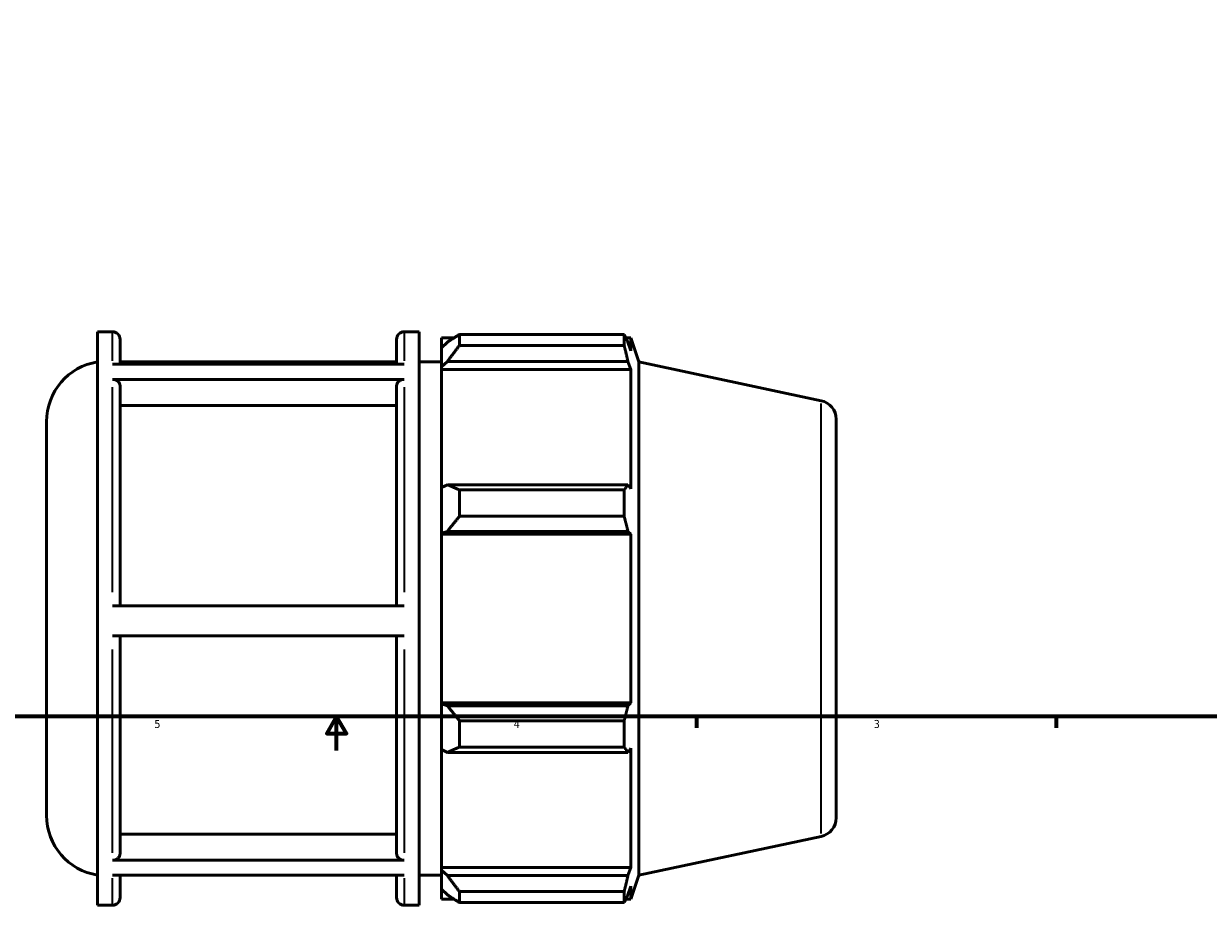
# Model space of a CAD drawing. Header units: inches. Extents: x -0.8 to 46.1, y -9.8 to 34.7.
# Tile 3 of 8: x 13.3 to 27.3, y -1.2 to 9.2. Entities that reach past the tile are written whole.
import ezdxf

# ---------------------------------------------------------------- set-up
doc = ezdxf.new("R2010")
doc.units = ezdxf.units.IN
doc.header["$MEASUREMENT"] = 0
for name, color, linetype, lineweight in [('Border (ANSI)', 7, 'Continuous', 70), ('Visible (ANSI)', 7, 'Continuous', 50), ('Visible Narrow (ANSI)', 7, 'Continuous', 35)]:
    doc.layers.add(name, color=color, linetype=linetype, lineweight=lineweight)
doc.styles.add('Note Text (ANSI)', font='tahoma.ttf')

# ---------------------------------------------------------------- blocks, each defined once
blk = doc.blocks.new('Borders Default Border')
at = {"layer": 'Border (ANSI)'}
for p, q in [((21.25, 1), (21.25, 0.866)), ((25.5, 1), (25.5, 0.866))]:
    blk.add_line(p, q, dxfattribs=at)
at = {"layer": 'Border (ANSI)', "flags": 128}
for points in [[(0.5, 1), (0.5, 21), (33.5, 21), (33.5, 1), (0.5, 1)], [(17, 0.6), (17, 1), (16.885, 0.8), (17.115, 0.8), (17, 1)]]:
    blk.add_lwpolyline(points, dxfattribs=at)
at = {"layer": 'Border (ANSI)', "color": 5, "true_color": 0x0000ff, "char_height": 0.0945, "attachment_point": 7, "style": 'Note Text (ANSI)'}
for s, insert in [('5', (14.847, 0.864)), ('4', (19.092, 0.866)), ('3', (23.346, 0.864))]:
    blk.add_mtext(s, dxfattribs=dict(at, insert=insert))

msp = doc.modelspace()

# ---------------------------------------------------------------- linework, layer by layer
at = {"layer": 'Visible (ANSI)'}
for p, q in [((14.175, -1.228), (14.175, 5.545)), ((14.175, 5.545), (14.352, 5.545)), ((17.797, 5.545), (17.974, 5.545)), ((17.974, -1.228), (17.974, 5.545)), ((18.237, 5.474), (18.237, 5.355)), ((18.237, 5.474), (18.389, 5.474)), ((18.451, 5.513), (18.451, 5.384)), ((18.451, 5.513), (20.396, 5.513)), ((20.396, 5.384), (20.396, 5.513)), ((20.416, 5.474), (20.477, 5.474)), ((20.569, 5.189), (20.477, 5.474)), ((20.477, 5.321), (20.477, 5.474)), ((14.442, 5.455), (14.442, 5.164)), ((17.707, 5.164), (17.707, 5.455)), ((18.308, 5.423), (18.237, 5.355)), ((18.237, 5.131), (18.237, 5.355)), ((20.396, 5.384), (18.451, 5.384)), ((20.477, 5.321), (20.442, 5.423)), ((17.707, 5.189), (14.442, 5.189)), ((14.442, 5.189), (17.707, 5.189)), ((17.974, 5.189), (18.237, 5.189)), ((18.237, 5.131), (18.308, 5.194)), ((18.308, 5.194), (20.442, 5.194)), ((20.442, 5.194), (20.477, 5.099)), ((20.569, -0.872), (20.569, 5.189)), ((22.724, 4.731), (20.569, 5.189)), ((14.352, 5.164), (17.797, 5.164)), ((18.237, 5.099), (18.237, 5.131)), ((18.237, 5.099), (18.237, 3.706)), ((18.237, 5.099), (20.477, 5.099)), ((20.477, 3.689), (20.477, 5.099)), ((17.797, 4.983), (14.352, 4.983)), ((14.442, 4.905), (14.442, 2.309)), ((17.707, 2.309), (17.707, 4.905)), ((17.707, 4.674), (14.442, 4.674)), ((13.572, -0.167), (13.572, 4.484)), ((22.902, 4.511), (22.902, -0.194)), ((18.308, 3.739), (18.237, 3.706)), ((18.237, 3.166), (18.237, 3.706)), ((20.442, 3.739), (18.308, 3.739)), ((18.451, 3.677), (18.451, 3.366)), ((18.451, 3.677), (20.396, 3.677)), ((20.396, 3.366), (20.396, 3.677)), ((20.477, 3.689), (20.442, 3.739)), ((20.396, 3.366), (18.451, 3.366)), ((18.237, 3.166), (18.308, 3.188)), ((18.237, 3.156), (18.237, 3.166)), ((18.237, 3.156), (18.237, 1.162)), ((18.237, 3.156), (20.477, 3.156)), ((18.308, 3.188), (20.442, 3.188)), ((20.442, 3.188), (20.477, 3.156)), ((20.477, 1.162), (20.477, 3.156)), ((14.352, 2.309), (17.797, 2.309)), ((17.797, 1.953), (14.352, 1.953)), ((14.442, 1.953), (14.442, -0.618)), ((17.707, -0.618), (17.707, 1.953)), ((18.237, 1.151), (18.237, 1.162)), ((18.237, 1.162), (20.477, 1.162)), ((18.237, 0.611), (18.237, 1.151)), ((18.308, 1.129), (18.237, 1.151)), ((20.442, 1.129), (18.308, 1.129)), ((20.477, 1.162), (20.442, 1.129)), ((18.451, 0.951), (18.451, 0.64)), ((18.451, 0.951), (20.396, 0.951)), ((20.396, 0.64), (20.396, 0.951)), ((18.237, 0.611), (18.308, 0.578)), ((18.237, 0.611), (18.237, -0.782)), ((18.308, 0.578), (20.442, 0.578)), ((20.396, 0.64), (18.451, 0.64)), ((20.442, 0.578), (20.477, 0.628)), ((20.477, -0.782), (20.477, 0.628)), ((14.442, -0.387), (17.707, -0.387)), ((22.724, -0.414), (20.569, -0.872)), ((14.352, -0.696), (17.797, -0.696)), ((18.237, -0.814), (18.237, -0.782)), ((18.237, -0.782), (20.477, -0.782)), ((18.237, -1.037), (18.237, -0.814)), ((18.308, -0.877), (18.237, -0.814)), ((20.477, -0.782), (20.442, -0.877)), ((17.797, -0.872), (14.352, -0.872)), ((14.442, -0.872), (14.442, -1.138)), ((17.707, -1.138), (17.707, -0.872)), ((17.974, -0.872), (18.237, -0.872)), ((20.442, -0.877), (18.308, -0.877)), ((20.569, -0.872), (20.477, -1.157)), ((18.237, -1.037), (18.308, -1.105)), ((18.237, -1.037), (18.237, -1.157)), ((18.451, -1.067), (18.451, -1.196)), ((18.451, -1.067), (20.396, -1.067)), ((20.396, -1.196), (20.396, -1.067)), ((20.442, -1.105), (20.477, -1.003)), ((20.477, -1.157), (20.477, -1.003)), ((14.175, -1.228), (14.352, -1.228)), ((17.797, -1.228), (17.974, -1.228)), ((18.237, -1.157), (18.389, -1.157)), ((20.396, -1.196), (18.451, -1.196)), ((20.416, -1.157), (20.477, -1.157))]:
    msp.add_line(p, q, dxfattribs=at)
for centre, radius, start, end in [((14.352, 5.455), 0.0898, 0, 90), ((17.797, 5.455), 0.0898, 90, 180), ((14.285, 4.484), 0.713, 98.8401, 180), ((22.677, 4.511), 0.225, 0, 78), ((14.285, -0.167), 0.713, 180, 261.1599), ((22.677, -0.194), 0.225, 282, 0), ((14.352, -1.138), 0.0898, 270, 0), ((17.797, -1.138), 0.0898, 180, 270)]:
    msp.add_arc(centre, radius, start, end, dxfattribs=at)
for points, weights in [([(18.451, 5.513), (18.377, 5.467), (18.308, 5.423)], [1.01176704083, 1.00853866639, 1.00449992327]), ([(20.396, 5.513), (20.42, 5.467), (20.442, 5.423)], [1, 1.00175106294, 1.00268600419]), ([(18.308, 5.194), (18.377, 5.287), (18.451, 5.384)], [1.00449992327, 1.00853866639, 1.01176704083]), ([(20.442, 5.194), (20.42, 5.287), (20.396, 5.384)], [1.00268600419, 1.00175106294, 1]), ([(18.451, 3.677), (18.377, 3.709), (18.308, 3.739)], [1.01176704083, 1.00853866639, 1.00449992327]), ([(20.396, 3.677), (20.42, 3.709), (20.442, 3.739)], [1, 1.00175106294, 1.00268600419]), ([(18.308, 3.188), (18.377, 3.275), (18.451, 3.366)], [1.00449992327, 1.00853866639, 1.01176704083]), ([(20.442, 3.188), (20.42, 3.275), (20.396, 3.366)], [1.00268600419, 1.00175106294, 1]), ([(18.451, 0.951), (18.377, 1.042), (18.308, 1.129)], [1.01176704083, 1.00853866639, 1.00449992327]), ([(20.396, 0.951), (20.42, 1.042), (20.442, 1.129)], [1, 1.00175106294, 1.00268600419]), ([(18.308, 0.578), (18.377, 0.609), (18.451, 0.64)], [1.00449992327, 1.00853866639, 1.01176704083]), ([(20.442, 0.578), (20.42, 0.609), (20.396, 0.64)], [1.00268600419, 1.00175106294, 1]), ([(18.451, -1.067), (18.377, -0.97), (18.308, -0.877)], [1.01176704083, 1.00853866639, 1.00449992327]), ([(20.396, -1.067), (20.42, -0.97), (20.442, -0.877)], [1, 1.00175106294, 1.00268600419]), ([(18.308, -1.105), (18.377, -1.15), (18.451, -1.196)], [1.00449992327, 1.00853866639, 1.01176704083]), ([(20.442, -1.105), (20.42, -1.15), (20.396, -1.196)], [1.00268600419, 1.00175106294, 1])]:
    msp.add_rational_spline(points, weights, degree=2, dxfattribs=at)
for points, knots in [([(14.352, 4.983), (14.363, 4.983), (14.376, 4.981), (14.397, 4.974), (14.408, 4.967), (14.423, 4.954), (14.431, 4.944), (14.439, 4.926), (14.442, 4.915), (14.442, 4.905)], [0, 0, 0, 0, 0.0844381, 0.0844381, 0.1689562, 0.1689562, 0.2535739, 0.2535739, 0.3382787, 0.3382787, 0.3382787, 0.3382787]), ([(17.707, 4.905), (17.707, 4.915), (17.71, 4.926), (17.718, 4.944), (17.726, 4.954), (17.742, 4.967), (17.753, 4.974), (17.773, 4.981), (17.786, 4.983), (17.797, 4.983)], [1.0148667, 1.0148667, 1.0148667, 1.0148667, 1.0995715, 1.0995715, 1.1841892, 1.1841892, 1.2687072, 1.2687072, 1.3531454, 1.3531454, 1.3531454, 1.3531454]), ([(14.442, -0.618), (14.442, -0.628), (14.439, -0.639), (14.431, -0.657), (14.423, -0.667), (14.408, -0.68), (14.397, -0.687), (14.376, -0.694), (14.363, -0.696), (14.352, -0.696)], [1.0144013, 1.0144013, 1.0144013, 1.0144013, 1.0990057, 1.0990057, 1.1835634, 1.1835634, 1.2680679, 1.2680679, 1.3525297, 1.3525297, 1.3525297, 1.3525297]), ([(17.797, -0.696), (17.786, -0.696), (17.773, -0.694), (17.753, -0.687), (17.742, -0.68), (17.726, -0.667), (17.718, -0.657), (17.71, -0.639), (17.707, -0.628), (17.707, -0.618)], [0, 0, 0, 0, 0.0844618, 0.0844618, 0.1689663, 0.1689663, 0.253524, 0.253524, 0.3381283, 0.3381283, 0.3381283, 0.3381283])]:
    msp.add_open_spline(points, degree=3, knots=knots, dxfattribs=at)
at = {"layer": 'Visible Narrow (ANSI)'}
for p, q in [((14.352, 5.201), (14.352, 5.544)), ((17.797, 5.544), (17.797, 5.201)), ((14.352, 2.468), (14.352, 4.892)), ((17.797, 4.892), (17.797, 2.468)), ((22.724, -0.382), (22.724, 4.699)), ((14.352, -0.607), (14.352, 1.794)), ((17.797, 1.794), (17.797, -0.607)), ((14.352, -1.227), (14.352, -0.906)), ((17.797, -0.906), (17.797, -1.227))]:
    msp.add_line(p, q, dxfattribs=at)

# ---------------------------------------------------------------- block references
msp.add_blockref('Borders Default Border', (0, 0))

doc.saveas('drawing.dxf')
